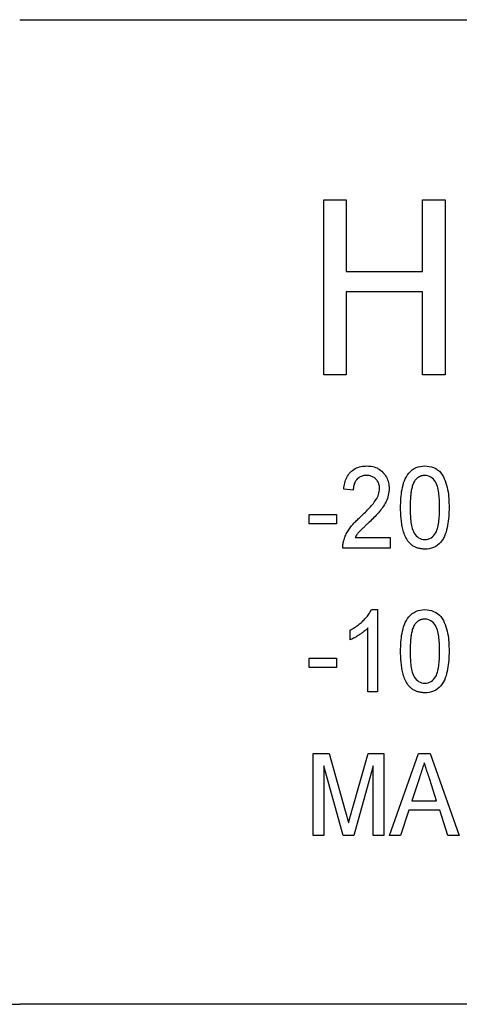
# Model space of a CAD drawing. Header units: millimetres. Extents: x 46 to 3733, y 68 to 351.
# Tile 4 of 12: x 315 to 323, y 326 to 344. Entities that reach past the tile are written whole.
import ezdxf

# ---------------------------------------------------------------- set-up
doc = ezdxf.new("R2010")
doc.units = ezdxf.units.MM
doc.layers.add('DETAIL', color=2, linetype='Continuous')

msp = doc.modelspace()

# ---------------------------------------------------------------- linework, layer by layer
at = {"layer": 'DETAIL'}
for p, q in [((315.124, 343.792), (369.817, 343.792)), ((320.683, 340.499), (321.093, 340.499)), ((320.683, 337.299), (320.683, 340.499)), ((321.093, 340.499), (321.093, 339.187)), ((322.488, 339.187), (322.488, 340.499)), ((322.488, 340.499), (322.898, 340.499)), ((322.898, 340.499), (322.898, 337.299)), ((321.093, 339.187), (322.488, 339.187)), ((322.488, 338.817), (321.093, 338.817)), ((321.093, 338.817), (321.093, 337.299)), ((322.488, 337.299), (322.488, 338.817)), ((321.093, 337.299), (320.683, 337.299)), ((322.898, 337.299), (322.488, 337.299)), ((321.22, 335.192), (321.047, 335.211)), ((320.413, 334.749), (320.913, 334.749)), ((320.413, 334.576), (320.413, 334.749)), ((320.913, 334.749), (320.913, 334.576)), ((320.913, 334.576), (320.413, 334.576)), ((321.252, 334.326), (321.893, 334.326)), ((321.893, 334.326), (321.893, 334.134)), ((321.893, 334.134), (321.028, 334.134)), ((321.551, 333.007), (321.663, 333.007)), ((321.663, 333.007), (321.663, 331.507)), ((321.489, 331.507), (321.489, 332.676)), ((321.163, 332.455), (321.163, 332.632)), ((320.413, 332.122), (320.913, 332.122)), ((320.413, 331.949), (320.413, 332.122)), ((320.913, 332.122), (320.913, 331.949)), ((320.913, 331.949), (320.413, 331.949)), ((321.663, 331.507), (321.489, 331.507)), ((320.489, 330.38), (320.777, 330.38)), ((320.489, 328.88), (320.489, 330.38)), ((320.777, 330.38), (321.074, 329.327)), ((321.199, 329.345), (321.491, 330.38)), ((321.491, 330.38), (321.778, 330.38)), ((321.778, 330.38), (321.778, 328.88)), ((321.881, 328.88), (322.411, 330.38)), ((322.411, 330.38), (322.627, 330.38)), ((322.627, 330.38), (323.156, 328.88)), ((321.034, 328.88), (320.682, 330.149)), ((320.682, 330.149), (320.682, 328.88)), ((321.586, 330.149), (321.233, 328.88)), ((321.586, 328.88), (321.586, 330.149)), ((322.428, 329.931), (322.293, 329.515)), ((322.744, 329.515), (322.617, 329.905)), ((322.293, 329.515), (322.744, 329.515)), ((322.236, 329.342), (322.086, 328.88)), ((322.8, 329.342), (322.236, 329.342)), ((322.951, 328.88), (322.8, 329.342)), ((320.682, 328.88), (320.489, 328.88)), ((321.233, 328.88), (321.034, 328.88)), ((321.778, 328.88), (321.586, 328.88)), ((322.086, 328.88), (321.881, 328.88)), ((323.156, 328.88), (322.951, 328.88)), ((310.625, 325.792), (315.124, 325.792)), ((369.817, 325.792), (315.124, 325.792))]:
    msp.add_line(p, q, dxfattribs=at)
at = {"layer": 'DETAIL', "flags": 128}
for points in [[(321.047, 335.211), (321.05, 335.239), (321.054, 335.266), (321.058, 335.294), (321.064, 335.321), (321.072, 335.348), (321.08, 335.374), (321.09, 335.4), (321.102, 335.426), (321.115, 335.45), (321.13, 335.474), (321.147, 335.496), (321.165, 335.517), (321.185, 335.536), (321.207, 335.554), (321.23, 335.57), (321.254, 335.585), (321.279, 335.597), (321.305, 335.608), (321.331, 335.616), (321.358, 335.623), (321.386, 335.628), (321.413, 335.631), (321.441, 335.633), (321.469, 335.634)], [(321.469, 335.634), (321.496, 335.633), (321.523, 335.631), (321.55, 335.628), (321.577, 335.622), (321.603, 335.616), (321.629, 335.607), (321.654, 335.597), (321.678, 335.584), (321.701, 335.57), (321.723, 335.554), (321.744, 335.536), (321.763, 335.517), (321.781, 335.497), (321.797, 335.475), (321.812, 335.453), (321.826, 335.429), (321.837, 335.405), (321.847, 335.38), (321.856, 335.354), (321.863, 335.328), (321.868, 335.301), (321.871, 335.274), (321.873, 335.247), (321.874, 335.22)], [(322.086, 334.874), (322.086, 334.915), (322.087, 334.956), (322.089, 334.997), (322.091, 335.039), (322.095, 335.08), (322.099, 335.121), (322.104, 335.162), (322.111, 335.203), (322.12, 335.243), (322.129, 335.283), (322.141, 335.323), (322.155, 335.362), (322.171, 335.4), (322.19, 335.436), (322.212, 335.471), (322.236, 335.505), (322.264, 335.535), (322.296, 335.562), (322.33, 335.585), (322.367, 335.603), (322.406, 335.617), (322.446, 335.627), (322.487, 335.632), (322.528, 335.634)], [(322.528, 335.634), (322.569, 335.632), (322.61, 335.627), (322.65, 335.617), (322.689, 335.603), (322.726, 335.585), (322.761, 335.562), (322.793, 335.536), (322.821, 335.506), (322.845, 335.472), (322.866, 335.437), (322.884, 335.399), (322.899, 335.361), (322.913, 335.322), (322.925, 335.283), (322.936, 335.243), (322.945, 335.203), (322.952, 335.162), (322.958, 335.121), (322.962, 335.08), (322.965, 335.039), (322.968, 334.997), (322.969, 334.956), (322.97, 334.915), (322.97, 334.874)], [(321.465, 335.461), (321.448, 335.46), (321.431, 335.459), (321.414, 335.457), (321.397, 335.453), (321.381, 335.449), (321.365, 335.443), (321.349, 335.436), (321.334, 335.427), (321.32, 335.418), (321.306, 335.407), (321.294, 335.396), (321.282, 335.383), (321.271, 335.37), (321.262, 335.356), (321.253, 335.341), (321.246, 335.325), (321.239, 335.309), (321.234, 335.293), (321.23, 335.277), (321.226, 335.26), (321.224, 335.243), (321.222, 335.226), (321.221, 335.209), (321.22, 335.192)], [(321.701, 335.219), (321.701, 335.235), (321.699, 335.25), (321.697, 335.266), (321.694, 335.281), (321.69, 335.297), (321.685, 335.312), (321.679, 335.326), (321.672, 335.34), (321.664, 335.354), (321.655, 335.367), (321.646, 335.379), (321.635, 335.391), (321.624, 335.402), (321.612, 335.413), (321.6, 335.422), (321.586, 335.431), (321.572, 335.438), (321.558, 335.444), (321.543, 335.449), (321.528, 335.454), (321.512, 335.457), (321.497, 335.459), (321.481, 335.46), (321.465, 335.461)], [(322.339, 335.358), (322.329, 335.34), (322.32, 335.321), (322.312, 335.302), (322.305, 335.283), (322.299, 335.263), (322.294, 335.243), (322.289, 335.223), (322.285, 335.203), (322.281, 335.183), (322.277, 335.162), (322.274, 335.142), (322.272, 335.121), (322.269, 335.101), (322.267, 335.08), (322.266, 335.06), (322.264, 335.039), (322.263, 335.019), (322.261, 334.998), (322.261, 334.977), (322.26, 334.957), (322.259, 334.936), (322.259, 334.916), (322.259, 334.895), (322.259, 334.874)], [(322.526, 335.461), (322.517, 335.46), (322.508, 335.46), (322.498, 335.459), (322.489, 335.458), (322.48, 335.456), (322.471, 335.454), (322.462, 335.452), (322.453, 335.449), (322.445, 335.446), (322.436, 335.442), (322.428, 335.438), (322.42, 335.433), (322.412, 335.429), (322.404, 335.424), (322.396, 335.418), (322.389, 335.413), (322.382, 335.407), (322.375, 335.4), (322.369, 335.394), (322.362, 335.387), (322.356, 335.38), (322.351, 335.373), (322.345, 335.365), (322.339, 335.358)], [(322.797, 334.874), (322.797, 334.904), (322.797, 334.934), (322.796, 334.964), (322.795, 334.994), (322.793, 335.024), (322.791, 335.054), (322.789, 335.084), (322.786, 335.114), (322.782, 335.143), (322.778, 335.173), (322.772, 335.203), (322.766, 335.232), (322.758, 335.261), (322.749, 335.289), (322.737, 335.317), (322.723, 335.343), (322.706, 335.368), (322.686, 335.391), (322.664, 335.411), (322.64, 335.429), (322.614, 335.443), (322.585, 335.453), (322.556, 335.459), (322.526, 335.461)], [(321.344, 334.696), (321.364, 334.715), (321.383, 334.734), (321.403, 334.752), (321.422, 334.771), (321.441, 334.791), (321.46, 334.81), (321.479, 334.829), (321.497, 334.849), (321.516, 334.869), (321.534, 334.889), (321.552, 334.909), (321.569, 334.93), (321.587, 334.95), (321.603, 334.972), (321.619, 334.994), (321.634, 335.016), (321.648, 335.039), (321.661, 335.063), (321.672, 335.088), (321.682, 335.113), (321.69, 335.139), (321.696, 335.165), (321.699, 335.192), (321.701, 335.219)], [(321.874, 335.22), (321.873, 335.189), (321.871, 335.159), (321.866, 335.128), (321.86, 335.098), (321.852, 335.068), (321.843, 335.039), (321.832, 335.01), (321.819, 334.982), (321.805, 334.955), (321.79, 334.928), (321.774, 334.902), (321.757, 334.877), (321.739, 334.852), (321.72, 334.827), (321.701, 334.804), (321.681, 334.78), (321.66, 334.757), (321.64, 334.735), (321.618, 334.713), (321.597, 334.691), (321.576, 334.669), (321.554, 334.647), (321.532, 334.626), (321.51, 334.604)], [(322.22, 334.259), (322.206, 334.282), (322.192, 334.305), (322.18, 334.328), (322.169, 334.352), (322.159, 334.377), (322.15, 334.402), (322.141, 334.427), (322.134, 334.452), (322.127, 334.478), (322.121, 334.504), (322.115, 334.53), (322.11, 334.556), (322.106, 334.582), (322.102, 334.609), (322.099, 334.635), (322.096, 334.661), (322.093, 334.688), (322.091, 334.714), (322.089, 334.741), (322.088, 334.767), (322.087, 334.794), (322.086, 334.82), (322.086, 334.847), (322.086, 334.874)], [(322.259, 334.874), (322.259, 334.844), (322.259, 334.814), (322.26, 334.785), (322.261, 334.755), (322.263, 334.725), (322.264, 334.695), (322.267, 334.665), (322.27, 334.635), (322.274, 334.606), (322.278, 334.576), (322.283, 334.547), (322.289, 334.518), (322.297, 334.489), (322.306, 334.46), (322.318, 334.433), (322.332, 334.406), (322.35, 334.382), (322.369, 334.359), (322.391, 334.339), (322.415, 334.321), (322.441, 334.306), (322.469, 334.296), (322.498, 334.29), (322.528, 334.288)], [(322.97, 334.874), (322.97, 334.832), (322.969, 334.791), (322.967, 334.75), (322.965, 334.709), (322.961, 334.668), (322.957, 334.627), (322.951, 334.586), (322.945, 334.545), (322.936, 334.505), (322.926, 334.465), (322.915, 334.425), (322.901, 334.386), (322.885, 334.348), (322.866, 334.311), (322.844, 334.276), (322.82, 334.243), (322.792, 334.213), (322.76, 334.186), (322.726, 334.163), (322.689, 334.145), (322.65, 334.131), (322.61, 334.122), (322.569, 334.116), (322.528, 334.115)], [(322.528, 334.288), (322.558, 334.29), (322.587, 334.296), (322.615, 334.307), (322.641, 334.321), (322.665, 334.339), (322.687, 334.359), (322.706, 334.382), (322.724, 334.406), (322.738, 334.433), (322.749, 334.46), (322.759, 334.489), (322.766, 334.518), (322.773, 334.547), (322.778, 334.576), (322.782, 334.606), (322.786, 334.635), (322.789, 334.665), (322.791, 334.695), (322.793, 334.725), (322.795, 334.755), (322.796, 334.785), (322.797, 334.814), (322.797, 334.844), (322.797, 334.874)], [(321.045, 334.267), (321.052, 334.288), (321.059, 334.309), (321.066, 334.33), (321.074, 334.351), (321.083, 334.371), (321.093, 334.391), (321.103, 334.41), (321.114, 334.43), (321.125, 334.449), (321.137, 334.467), (321.149, 334.486), (321.162, 334.504), (321.176, 334.521), (321.19, 334.539), (321.204, 334.555), (321.218, 334.572), (321.233, 334.588), (321.249, 334.604), (321.264, 334.62), (321.28, 334.636), (321.296, 334.651), (321.312, 334.666), (321.328, 334.681), (321.344, 334.696)], [(321.51, 334.604), (321.498, 334.594), (321.486, 334.583), (321.475, 334.572), (321.463, 334.561), (321.452, 334.55), (321.44, 334.539), (321.429, 334.528), (321.417, 334.517), (321.406, 334.506), (321.394, 334.495), (321.383, 334.484), (321.372, 334.473), (321.36, 334.462), (321.349, 334.451), (321.338, 334.439), (321.327, 334.428), (321.317, 334.416), (321.306, 334.404), (321.296, 334.392), (321.287, 334.379), (321.277, 334.366), (321.269, 334.353), (321.26, 334.34), (321.252, 334.326)], [(321.028, 334.134), (321.028, 334.139), (321.028, 334.145), (321.028, 334.151), (321.028, 334.156), (321.028, 334.162), (321.028, 334.168), (321.029, 334.173), (321.029, 334.179), (321.029, 334.184), (321.03, 334.19), (321.03, 334.196), (321.031, 334.201), (321.032, 334.207), (321.033, 334.212), (321.034, 334.218), (321.035, 334.223), (321.036, 334.229), (321.037, 334.235), (321.038, 334.24), (321.039, 334.245), (321.041, 334.251), (321.042, 334.256), (321.044, 334.262), (321.045, 334.267)], [(322.528, 334.115), (322.513, 334.115), (322.499, 334.116), (322.484, 334.117), (322.469, 334.118), (322.455, 334.12), (322.44, 334.123), (322.426, 334.126), (322.411, 334.129), (322.397, 334.134), (322.383, 334.138), (322.37, 334.143), (322.356, 334.149), (322.343, 334.156), (322.33, 334.163), (322.317, 334.17), (322.305, 334.178), (322.293, 334.187), (322.281, 334.196), (322.27, 334.205), (322.259, 334.215), (322.249, 334.226), (322.239, 334.237), (322.229, 334.248), (322.22, 334.259)], [(321.163, 332.632), (321.183, 332.643), (321.203, 332.654), (321.222, 332.666), (321.242, 332.678), (321.261, 332.69), (321.28, 332.703), (321.298, 332.716), (321.317, 332.73), (321.334, 332.745), (321.352, 332.759), (321.369, 332.774), (321.386, 332.79), (321.403, 332.806), (321.419, 332.822), (321.434, 332.838), (321.45, 332.855), (321.465, 332.873), (321.479, 332.891), (321.493, 332.909), (321.506, 332.927), (321.519, 332.946), (321.53, 332.966), (321.541, 332.986), (321.551, 333.007)], [(322.086, 332.247), (322.086, 332.288), (322.087, 332.329), (322.089, 332.371), (322.091, 332.412), (322.095, 332.453), (322.099, 332.494), (322.104, 332.535), (322.111, 332.576), (322.12, 332.616), (322.129, 332.656), (322.141, 332.696), (322.155, 332.735), (322.171, 332.773), (322.19, 332.809), (322.212, 332.845), (322.236, 332.878), (322.264, 332.908), (322.296, 332.935), (322.33, 332.958), (322.367, 332.977), (322.406, 332.99), (322.446, 333), (322.487, 333.005), (322.528, 333.007)], [(322.528, 333.007), (322.569, 333.005), (322.61, 333), (322.65, 332.99), (322.689, 332.976), (322.726, 332.958), (322.761, 332.936), (322.793, 332.909), (322.821, 332.879), (322.845, 332.846), (322.866, 332.81), (322.884, 332.772), (322.899, 332.734), (322.913, 332.695), (322.925, 332.656), (322.936, 332.616), (322.945, 332.576), (322.952, 332.535), (322.958, 332.494), (322.962, 332.453), (322.965, 332.412), (322.968, 332.371), (322.969, 332.329), (322.97, 332.288), (322.97, 332.247)], [(322.526, 332.834), (322.517, 332.834), (322.508, 332.833), (322.498, 332.832), (322.489, 332.831), (322.48, 332.829), (322.471, 332.827), (322.462, 332.825), (322.453, 332.822), (322.445, 332.819), (322.436, 332.815), (322.428, 332.811), (322.42, 332.806), (322.412, 332.802), (322.404, 332.797), (322.396, 332.791), (322.389, 332.786), (322.382, 332.78), (322.375, 332.773), (322.369, 332.767), (322.362, 332.76), (322.356, 332.753), (322.351, 332.746), (322.345, 332.738), (322.339, 332.731)], [(322.797, 332.247), (322.797, 332.277), (322.797, 332.307), (322.796, 332.337), (322.795, 332.367), (322.793, 332.397), (322.791, 332.427), (322.789, 332.457), (322.786, 332.487), (322.782, 332.516), (322.778, 332.546), (322.772, 332.576), (322.766, 332.605), (322.758, 332.634), (322.749, 332.662), (322.737, 332.69), (322.723, 332.716), (322.706, 332.741), (322.686, 332.764), (322.664, 332.784), (322.64, 332.802), (322.614, 332.816), (322.585, 332.826), (322.556, 332.832), (322.526, 332.834)], [(321.489, 332.676), (321.478, 332.664), (321.466, 332.652), (321.454, 332.641), (321.442, 332.63), (321.429, 332.619), (321.416, 332.609), (321.403, 332.598), (321.39, 332.588), (321.377, 332.579), (321.363, 332.569), (321.35, 332.56), (321.336, 332.55), (321.322, 332.541), (321.308, 332.532), (321.294, 332.524), (321.28, 332.515), (321.266, 332.507), (321.252, 332.498), (321.237, 332.49), (321.223, 332.483), (321.208, 332.475), (321.193, 332.468), (321.178, 332.461), (321.163, 332.455)], [(322.339, 332.731), (322.329, 332.713), (322.32, 332.694), (322.312, 332.675), (322.305, 332.656), (322.299, 332.636), (322.294, 332.616), (322.289, 332.596), (322.285, 332.576), (322.281, 332.556), (322.277, 332.535), (322.274, 332.515), (322.272, 332.495), (322.269, 332.474), (322.267, 332.453), (322.266, 332.433), (322.264, 332.412), (322.263, 332.392), (322.261, 332.371), (322.261, 332.35), (322.26, 332.33), (322.259, 332.309), (322.259, 332.289), (322.259, 332.268), (322.259, 332.247)], [(322.22, 331.632), (322.206, 331.655), (322.192, 331.678), (322.18, 331.701), (322.169, 331.725), (322.159, 331.75), (322.15, 331.775), (322.141, 331.8), (322.134, 331.826), (322.127, 331.851), (322.121, 331.877), (322.115, 331.903), (322.11, 331.929), (322.106, 331.955), (322.102, 331.982), (322.099, 332.008), (322.096, 332.034), (322.093, 332.061), (322.091, 332.087), (322.089, 332.114), (322.088, 332.14), (322.087, 332.167), (322.086, 332.194), (322.086, 332.22), (322.086, 332.247)], [(322.259, 332.247), (322.259, 332.217), (322.259, 332.188), (322.26, 332.158), (322.261, 332.128), (322.263, 332.098), (322.264, 332.068), (322.267, 332.038), (322.27, 332.009), (322.274, 331.979), (322.278, 331.949), (322.283, 331.92), (322.289, 331.891), (322.297, 331.862), (322.306, 331.833), (322.318, 331.806), (322.332, 331.779), (322.35, 331.755), (322.369, 331.732), (322.391, 331.712), (322.415, 331.694), (322.441, 331.679), (322.469, 331.669), (322.498, 331.663), (322.528, 331.661)], [(322.97, 332.247), (322.97, 332.205), (322.969, 332.164), (322.967, 332.123), (322.965, 332.082), (322.961, 332.041), (322.957, 332), (322.951, 331.959), (322.945, 331.918), (322.936, 331.878), (322.926, 331.838), (322.915, 331.798), (322.901, 331.759), (322.885, 331.721), (322.866, 331.685), (322.844, 331.649), (322.82, 331.616), (322.792, 331.586), (322.76, 331.559), (322.726, 331.536), (322.689, 331.518), (322.65, 331.504), (322.61, 331.495), (322.569, 331.489), (322.528, 331.488)], [(322.528, 331.661), (322.558, 331.663), (322.587, 331.669), (322.615, 331.68), (322.641, 331.694), (322.665, 331.712), (322.687, 331.733), (322.706, 331.755), (322.724, 331.78), (322.738, 331.806), (322.749, 331.833), (322.759, 331.862), (322.766, 331.891), (322.773, 331.92), (322.778, 331.949), (322.782, 331.979), (322.786, 332.009), (322.789, 332.038), (322.791, 332.068), (322.793, 332.098), (322.795, 332.128), (322.796, 332.158), (322.797, 332.188), (322.797, 332.217), (322.797, 332.247)], [(322.528, 331.488), (322.513, 331.488), (322.499, 331.489), (322.484, 331.49), (322.469, 331.491), (322.455, 331.493), (322.44, 331.496), (322.426, 331.499), (322.411, 331.502), (322.397, 331.507), (322.383, 331.511), (322.37, 331.516), (322.356, 331.522), (322.343, 331.529), (322.33, 331.536), (322.317, 331.543), (322.305, 331.551), (322.293, 331.56), (322.281, 331.569), (322.27, 331.578), (322.259, 331.588), (322.249, 331.599), (322.239, 331.61), (322.229, 331.621), (322.22, 331.632)], [(322.518, 330.207), (322.515, 330.195), (322.511, 330.184), (322.507, 330.172), (322.503, 330.161), (322.499, 330.149), (322.496, 330.138), (322.492, 330.127), (322.488, 330.115), (322.484, 330.104), (322.481, 330.092), (322.477, 330.081), (322.473, 330.069), (322.469, 330.058), (322.466, 330.046), (322.462, 330.035), (322.458, 330.023), (322.454, 330.012), (322.451, 330), (322.447, 329.989), (322.443, 329.977), (322.439, 329.966), (322.436, 329.954), (322.432, 329.943), (322.428, 329.931)], [(322.617, 329.905), (322.613, 329.918), (322.609, 329.93), (322.605, 329.943), (322.6, 329.955), (322.596, 329.968), (322.592, 329.98), (322.588, 329.993), (322.584, 330.006), (322.58, 330.018), (322.576, 330.031), (322.572, 330.043), (322.567, 330.056), (322.563, 330.068), (322.559, 330.081), (322.555, 330.094), (322.551, 330.106), (322.547, 330.119), (322.543, 330.131), (322.539, 330.144), (322.535, 330.157), (322.531, 330.169), (322.526, 330.182), (322.522, 330.194), (322.518, 330.207)], [(321.074, 329.327), (321.076, 329.318), (321.079, 329.309), (321.082, 329.3), (321.084, 329.291), (321.087, 329.282), (321.089, 329.272), (321.092, 329.263), (321.094, 329.254), (321.097, 329.245), (321.099, 329.236), (321.102, 329.227), (321.104, 329.217), (321.107, 329.208), (321.109, 329.199), (321.112, 329.19), (321.114, 329.181), (321.117, 329.171), (321.119, 329.162), (321.122, 329.153), (321.124, 329.144), (321.127, 329.135), (321.129, 329.126), (321.131, 329.116), (321.134, 329.107)], [(321.134, 329.107), (321.136, 329.117), (321.139, 329.127), (321.141, 329.137), (321.144, 329.147), (321.147, 329.157), (321.149, 329.167), (321.152, 329.177), (321.155, 329.187), (321.157, 329.197), (321.16, 329.207), (321.163, 329.217), (321.166, 329.226), (321.168, 329.236), (321.171, 329.246), (321.174, 329.256), (321.176, 329.266), (321.179, 329.276), (321.182, 329.286), (321.185, 329.296), (321.187, 329.306), (321.19, 329.316), (321.193, 329.326), (321.196, 329.336), (321.199, 329.345)]]:
    msp.add_lwpolyline(points, dxfattribs=at)

doc.saveas('drawing.dxf')
